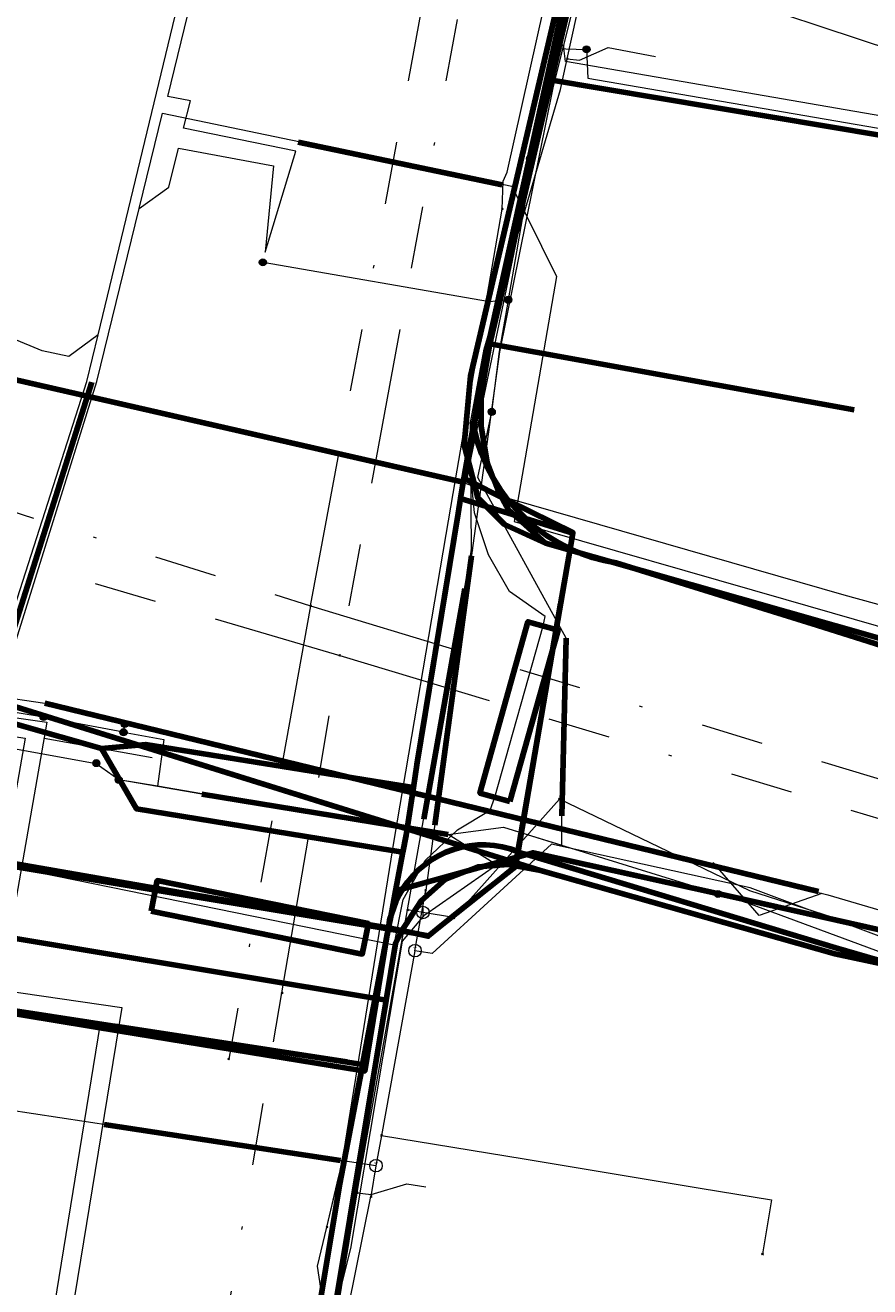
# Model space of a CAD drawing. Header units: metres. Extents: x 98902 to 136161, y 449037 to 499677.
# Tile 94 of 200: x 113582 to 113609, y 483132 to 483172. Entities that reach past the tile are written whole.
import ezdxf
from ezdxf.enums import TextEntityAlignment as Align
from ezdxf.lldxf.tags import DXFTag

# ---------------------------------------------------------------- set-up
doc = ezdxf.new("R2010")
doc.units = ezdxf.units.M
doc.linetypes.add('RI-OVERIG', pattern=[17, 5, -2, 2, -2, 0, -2, 2, -2])
for name, color, linetype, lineweight in [('B-WE-KL-DATA-G', 90, 'KL-DATA-N', 18), ('B-WE-KL-DATA_DUCT-G', 90, 'Continuous', 100), ('B-WE-KL-DATA_HULPSTUK-S', 90, 'Continuous', 25), ('B-WE-KL-DATA_KABELBED-G', 90, 'Continuous', 100), ('B-WE-KL-DATA_MANTELBUIS-G', 90, 'Continuous', 100), ('B-WE-KL-ET_LS-G', 190, 'KL-LS-N', 18), ('B-WE-KL-ET_LS_HULPSTUK-S', 190, 'Continuous', 25), ('B-WE-KL-ET_LS_MANTELBUIS-G', 190, 'Continuous', 100), ('B-WE-KL-GAS_LD-G', 50, 'KL-GAS-LD-N', 18), ('B-WE-KL-GAS_LD_HULPSTUK-S', 50, 'Continuous', 25), ('B-WE-KL-GAS_LD_MANTELBUIS-G', 50, 'Continuous', 100), ('B-WE-KL-WATER-G', 170, 'KL-WATER-N', 18), ('B-WE-KL-WATER_HULPSTUK-S', 170, 'Continuous', 25), ('B-WE-KL-WATER_MANTELBUIS-G', 170, 'Continuous', 100), ('B-WE-RI-VRIJVERVAL-G', 210, 'RI-OVERIG', 18), ('B-WE-RI-VRIJVERVAL_HULPSTUK-S', 210, 'Continuous', 25)]:
    doc.layers.add(name, color=color, linetype=linetype, lineweight=lineweight)
doc.styles.add('NLCS-ISO', font='NLCS-ISO.ttf')
doc.styles.get("Standard").update_dxf_attribs({"font": 'arial.ttf'})
tags = doc.linetypes.add('KL-DATA-N', pattern='A,4,-1,[101,NLCS.SHX,S=0.5,R=0,X=0,Y=0],-1,4,-1,["D",Standard,S=1,R=0,X=-0.25,Y=-0.5],-1.5', length=12.5).pattern_tags.tags
tags[18] = DXFTag(74, 10)
tags = doc.linetypes.add('KL-GAS-LD-N', pattern='A,4,-1,[69,NLCS.SHX,S=0.5,R=0,X=0,Y=0],-1,4,-1,["L",Standard,S=1,R=0,X=0.25,Y=-0.5],-2', length=13).pattern_tags.tags
tags[18] = DXFTag(74, 10)
tags = doc.linetypes.add('KL-LS-N', pattern='A,4,-1,[103,NLCS.SHX,S=0.75,R=0,X=0,Y=0],-1,4,-1,["L",Standard,S=1,R=0,X=0,Y=-0.5],-2', length=13).pattern_tags.tags
tags[18] = DXFTag(74, 10)
doc.linetypes.add('KL-WATER-N', pattern='A,7,-0.5,[168,NLCS.SHX,S=0.75,R=0,X=0.75,Y=0],-2', length=9.5)

# ---------------------------------------------------------------- blocks, each defined once
blk = doc.blocks.new('SKL-WTB_HULP_OVERIG-SO')
at = {"color": 0, "linetype": 'ByBlock', "lineweight": 18}
for points in [[(-0.14, 0.14), (0.14, -0.14)], [(0.14, 0.14), (-0.14, -0.14)]]:
    blk.add_lwpolyline(points, dxfattribs=at)
at = {"color": 0, "linetype": 'ByBlock', "lineweight": 18, "style": 'NLCS-ISO', "flags": 1}
for tag, p in [('TYPE', (1.5, 0)), ('OMSCHRIJVING', (1.5, -3)), ('LABEL', (1.5, -1.5))]:
    blk.add_attdef(tag, p, '', height=1, dxfattribs=at)
blk = doc.blocks.new('SKL-WTB_HULP_AFSLUITER-SO')
at = {"color": 0, "linetype": 'ByBlock', "lineweight": 18}
blk.add_lwpolyline([(0, 0.8), (0, -0.8)], dxfattribs=at)
blk.add_circle((0, 0), 1, dxfattribs=at)
at = {"color": 0, "linetype": 'ByBlock', "lineweight": 18, "style": 'NLCS-ISO', "flags": 1}
for tag, p in [('TYPE', (1.5, 0)), ('OMSCHRIJVING', (1.5, -3)), ('LABEL', (1.5, -1.5))]:
    blk.add_attdef(tag, p, '', height=1, dxfattribs=at)
blk = doc.blocks.new('SKL-WTB_HULP_T STUK-SO')
at = {"color": 0, "linetype": 'ByBlock', "lineweight": 18}
blk.add_circle((0, 0), 1, dxfattribs=at)
at = {"color": 0, "linetype": 'ByBlock', "lineweight": -2, "style": 'NLCS-ISO'}
blk.add_text('T', height=1, dxfattribs=at).set_placement((0, 0), align=Align.MIDDLE_CENTER)
at = {"color": 0, "linetype": 'ByBlock', "lineweight": 18, "style": 'NLCS-ISO', "flags": 1}
for tag, p in [('TYPE', (1.5, 0)), ('OMSCHRIJVING', (1.5, -3)), ('LABEL', (1.5, -1.5))]:
    blk.add_attdef(tag, p, '', height=1, dxfattribs=at)
blk = doc.blocks.new('SKL-WTB_HULP_MOF-SO')
at = {"linetype": 'ByBlock', "lineweight": 18}
h = blk.add_hatch(color=0, dxfattribs=at)
h.dxf.hatch_style = 1
h.paths.add_polyline_path([(-0.5625, 0, 1), (0.5625, 0, 1)])
at = {"color": 0, "linetype": 'ByBlock', "lineweight": 18}
blk.add_circle((0, 0), 0.5625, dxfattribs=at)
at = {"color": 0, "linetype": 'ByBlock', "lineweight": 18, "style": 'NLCS-ISO', "flags": 1}
for tag, p in [('TYPE', (1.5, 0)), ('OMSCHRIJVING', (1.5, -3)), ('LABEL', (1.5, -1.5))]:
    blk.add_attdef(tag, p, '', height=1, dxfattribs=at)
blk = doc.blocks.new('SRI-HULP_OVERIG-SO')
at = {"color": 0, "linetype": 'ByBlock', "lineweight": 18}
for points in [[(-0.14, 0.14), (0.14, -0.14)], [(0.14, 0.14), (-0.14, -0.14)]]:
    blk.add_lwpolyline(points, dxfattribs=at)
at = {"color": 0, "linetype": 'ByBlock', "lineweight": 18, "style": 'NLCS-ISO', "flags": 1}
for tag, p in [('TYPE', (1.5, 0)), ('OMSCHRIJVING', (1.5, -3)), ('LABEL', (1.5, -1.5))]:
    blk.add_attdef(tag, p, '', height=1, dxfattribs=at)

msp = doc.modelspace()

# ---------------------------------------------------------------- linework, layer by layer
at = {"layer": 'B-WE-KL-DATA-G', "flags": 128}
for points in [[(113507.331, 483172.914), (113528.673, 483166.452), (113565.119, 483155.838), (113563.937, 483148.945), (113594.009, 483142.822), (113594.294, 483144.268), (113594.996, 483145.515), (113596.035, 483146.503), (113597.075, 483147.127), (113597.229, 483147.546), (113598.769, 483153.034), (113598.841, 483153.333), (113597.698, 483154.139), (113597.022, 483155.309), (113596.58, 483156.661), (113596.427, 483158.216), (113598.218, 483166.781), (113600.505, 483176.868), (113602.972, 483185.946), (113608.992, 483204.592), (113628.016, 483249.972), (113631.164, 483260.76), (113633.013, 483265.623), (113634.927, 483273.082), (113638.976, 483277.953), (113656.468, 483297.308), (113658.184, 483298.512), (113661.793, 483302.376), (113658.395, 483308.847), (113664.488, 483315.796), (113674.26, 483326.94), (113683.204, 483335.996), (113688.99, 483342.874), (113690.436, 483342.456), (113692.091, 483344.122), (113736.579, 483388.052), (113744.512, 483399.419), (113761.002, 483417.189), (113787.611, 483443.35), (113794.377, 483450.284)], [(113590.914, 483128.73), (113591.102, 483129.991), (113591.793, 483130.907), (113591.555, 483132.521), (113591.851, 483133.777), (113592.337, 483135.835), (113594.018, 483146.23), (113595.666, 483155.958), (113595.969, 483157.715), (113597.465, 483166.389), (113597.489, 483167.281), (113597.626, 483167.571), (113599.992, 483178.192), (113600.855, 483178.576), (113601.146, 483179.189), (113603.113, 483186.116), (113604.345, 483190.454), (113606.588, 483198.352), (113607.025, 483199.037), (113608.754, 483204.095), (113611.128, 483210.374), (113612.095, 483213.049), (113612.455, 483213.549), (113613.781, 483217.069), (113615.943, 483223.102), (113616.398, 483223.662), (113617.543, 483226.742), (113618.592, 483227.811), (113620.07, 483231.55), (113621.48, 483233.557), (113622.127, 483234.914), (113623.319, 483237.656), (113624.518, 483239.639), (113625.479, 483241.72), (113626.703, 483243.48), (113627.404, 483245.65), (113628.564, 483246.682), (113629.318, 483249.094), (113630.027, 483250.371), (113630.622, 483251.671), (113631.776, 483255.078), (113631.881, 483255.931), (113632.38, 483260.086), (113633.028, 483263.277), (113634.228, 483267.233), (113636.498, 483273), (113638.694, 483276.235), (113650.31, 483294.056), (113654.36, 483299.837), (113655.896, 483298.945), (113657.8, 483297.931), (113668.626, 483288.239), (113676.182, 483281.297), (113682.52, 483275.818), (113689.152, 483269.962), (113693.659, 483266.002), (113694.768, 483265.044), (113696.881, 483263.338), (113697.488, 483262.984), (113705.375, 483255.933)], [(113620.018, 483139.312), (113620.105, 483139.599), (113617.859, 483140.325), (113613.796, 483141.37), (113611.716, 483141.765), (113614.366, 483151.268), (113598.854, 483155.684), (113597.661, 483156.753), (113597.332, 483157.362), (113596.98, 483158.277), (113596.793, 483159.425), (113596.793, 483160.457), (113597.064, 483162.07), (113600.889, 483178.482), (113601.275, 483180.14), (113605.422, 483193.407), (113608.51, 483203.063), (113608.992, 483204.591), (113614.082, 483217.176), (113614.826, 483219.02), (113615.104, 483218.907)], [(113404.749, 483163.56), (113413.44, 483173.292), (113416.335, 483176.471), (113419.968, 483180.459), (113423.284, 483184.1), (113427.055, 483188.24), (113444.29, 483207.409), (113444.841, 483208.023), (113449.324, 483213.02), (113455.041, 483207.873), (113457.364, 483210.24), (113467.006, 483201.615), (113472.511, 483196.691), (113479.036, 483190.875), (113485.827, 483185.107), (113492.16, 483179.266), (113494.82, 483176.559), (113495.09, 483175.96), (113502.534, 483171.939), (113502.906, 483172.333), (113503.734, 483172.981), (113505.581, 483173.498), (113506.539, 483173.574), (113513.739, 483171.376), (113520.53, 483169.303), (113523.788, 483168.309), (113557.287, 483158.117), (113559.646, 483157.38), (113564.872, 483155.749), (113564.906, 483155.739), (113565.089, 483155.682), (113598.693, 483145.195), (113608.107, 483142.531), (113611.716, 483141.765), (113614.366, 483151.268), (113614.447, 483151.557)], [(113614.447, 483151.557), (113614.366, 483151.268), (113611.716, 483141.765), (113608.107, 483142.531), (113598.693, 483145.195), (113565.089, 483155.682), (113564.906, 483155.739), (113564.872, 483155.749), (113559.646, 483157.38), (113557.287, 483158.117), (113523.788, 483168.309), (113520.53, 483169.303), (113513.739, 483171.376), (113506.539, 483173.574), (113505.581, 483173.498), (113503.734, 483172.981), (113502.906, 483172.333), (113502.534, 483171.939), (113495.09, 483175.96), (113494.82, 483176.559), (113492.16, 483179.266), (113485.827, 483185.107), (113479.036, 483190.875), (113472.511, 483196.691), (113467.006, 483201.615), (113457.364, 483210.24), (113455.041, 483207.873), (113449.324, 483213.02), (113444.841, 483208.023), (113444.618, 483208.223)], [(113614.447, 483151.557), (113614.366, 483151.268), (113611.716, 483141.765), (113608.107, 483142.531), (113598.693, 483145.195), (113597.65, 483145.397), (113596.682, 483145.316), (113595.633, 483144.913), (113594.867, 483144.228), (113594.242, 483143.259), (113594.047, 483142.859), (113593.745, 483141.041), (113563.261, 483146.12), (113564.906, 483155.739), (113564.872, 483155.749), (113566.757, 483166.709), (113556.366, 483169.554), (113551.426, 483171.037), (113528.959, 483177.785), (113524.355, 483179.31), (113519.191, 483181.022), (113514.036, 483182.73), (113507.835, 483184.785), (113503.275, 483186.997), (113503.048, 483187.107), (113495.376, 483193.719), (113484.833, 483203.159), (113477.531, 483209.739), (113473.987, 483212.937)], [(113614.447, 483151.557), (113614.366, 483151.268), (113611.716, 483141.765), (113608.107, 483142.531), (113598.693, 483145.195), (113565.089, 483155.682), (113564.906, 483155.739), (113564.872, 483155.749), (113559.646, 483157.38), (113557.287, 483158.117), (113523.788, 483168.309), (113520.53, 483169.303), (113513.739, 483171.376), (113506.539, 483173.574), (113505.581, 483173.498), (113503.734, 483172.981), (113502.906, 483172.333), (113502.534, 483171.939), (113495.09, 483175.96), (113494.82, 483176.559), (113492.16, 483179.266), (113485.827, 483185.107), (113479.036, 483190.875), (113472.511, 483196.691), (113467.006, 483201.615), (113457.364, 483210.24), (113455.041, 483207.873), (113452.824, 483205.245), (113450.179, 483202.109), (113436.045, 483185.383), (113432.842, 483181.812), (113428.579, 483177.053), (113426.71, 483174.967), (113418.572, 483165.883), (113411.507, 483157.998)], [(113597.489, 483167.281), (113597.626, 483167.571), (113599.992, 483178.192), (113600.855, 483178.576), (113601.146, 483179.189)], [(113597.064, 483162.07), (113600.889, 483178.482)], [(113600.62, 483174.57), (113613.54, 483170.29)], [(113620.018, 483139.312), (113620.105, 483139.599), (113617.859, 483140.325), (113613.796, 483141.37), (113611.716, 483141.765), (113608.107, 483142.531), (113598.693, 483145.195), (113565.089, 483155.682), (113564.906, 483155.739), (113564.872, 483155.749), (113566.757, 483166.709), (113556.366, 483169.554), (113551.426, 483171.037), (113551.512, 483171.325)], [(113597.465, 483166.389), (113597.489, 483167.281)], [(113595.969, 483157.715), (113597.465, 483166.389)], [(113598.854, 483155.684), (113597.661, 483156.753), (113597.332, 483157.362), (113596.98, 483158.277), (113596.793, 483159.425), (113596.793, 483160.457), (113597.064, 483162.07)], [(113620.018, 483139.312), (113620.105, 483139.599), (113617.859, 483140.325), (113613.796, 483141.37), (113611.716, 483141.765), (113614.366, 483151.268), (113598.854, 483155.684), (113597.661, 483156.753), (113597.332, 483157.362), (113596.98, 483158.277), (113596.793, 483159.425), (113596.793, 483160.457), (113597.064, 483162.07), (113608.725, 483159.959), (113608.73, 483159.958)], [(113614.447, 483151.557), (113614.366, 483151.268), (113611.716, 483141.765), (113608.107, 483142.531), (113598.693, 483145.195), (113565.089, 483155.682), (113564.906, 483155.739), (113564.872, 483155.749), (113559.646, 483157.38), (113557.287, 483158.117), (113555.126, 483145.481), (113554.063, 483139.264), (113551.74, 483125.68), (113549.983, 483115.399), (113547.565, 483115.791), (113545.789, 483116.078), (113543.547, 483102.626), (113537.273, 483064.992), (113535.736, 483055.776)], [(113592.183, 483135.181), (113592.337, 483135.835), (113594.018, 483146.23), (113595.666, 483155.958), (113595.969, 483157.715)], [(113595.969, 483157.715), (113597.688, 483157.116), (113608.404, 483154.029), (113613.252, 483152.696), (113622.01, 483150.044), (113628.207, 483148.166), (113633.313, 483145.872)], [(113565.089, 483155.682), (113598.693, 483145.195)], [(113598.854, 483155.684), (113614.366, 483151.268)], [(113620.018, 483139.312), (113620.105, 483139.599), (113617.859, 483140.325), (113613.796, 483141.37), (113611.716, 483141.765), (113608.107, 483142.531), (113598.693, 483145.195), (113597.65, 483145.397), (113596.682, 483145.316), (113595.633, 483144.913), (113594.867, 483144.228), (113594.242, 483143.259), (113594.047, 483142.859), (113593.745, 483141.041), (113591.415, 483126.996), (113588.234, 483107.824), (113587.89, 483105.752), (113585.717, 483092.6), (113581.779, 483068.693), (113579.325, 483053.982), (113577.355, 483042.18), (113576.711, 483038.319), (113577.007, 483038.269)], [(113620.018, 483139.312), (113620.105, 483139.599), (113617.859, 483140.325), (113613.796, 483141.37), (113611.716, 483141.765), (113608.107, 483142.531), (113598.693, 483145.195), (113597.65, 483145.397), (113596.682, 483145.316), (113595.633, 483144.913), (113594.867, 483144.228), (113594.242, 483143.259), (113594.047, 483142.859), (113593.745, 483141.041), (113591.415, 483126.996), (113588.234, 483107.824), (113587.89, 483105.752), (113598.818, 483104.994)], [(113620.018, 483139.312), (113620.105, 483139.599), (113617.859, 483140.325), (113613.796, 483141.37), (113611.716, 483141.765), (113608.107, 483142.531), (113598.693, 483145.195), (113597.65, 483145.397), (113596.682, 483145.316), (113595.633, 483144.913), (113594.867, 483144.228), (113594.242, 483143.259), (113594.047, 483142.859), (113593.745, 483141.041), (113591.415, 483126.996), (113588.234, 483107.824), (113598.99, 483106.03), (113598.995, 483106.029)], [(113602.539, 483127.473), (113600.467, 483127.818), (113600.209, 483126.267), (113591.415, 483126.996), (113593.745, 483141.041), (113594.047, 483142.859), (113594.242, 483143.259), (113594.867, 483144.228), (113595.633, 483144.913), (113596.682, 483145.316), (113597.65, 483145.397), (113598.693, 483145.195), (113608.107, 483142.531), (113611.716, 483141.765), (113613.796, 483141.37), (113617.859, 483140.325), (113620.105, 483139.599), (113620.018, 483139.312)], [(113620.018, 483139.312), (113620.105, 483139.599), (113617.859, 483140.325), (113613.796, 483141.37), (113611.716, 483141.765), (113608.107, 483142.531), (113598.693, 483145.195), (113597.65, 483145.397), (113596.682, 483145.316), (113595.633, 483144.913), (113594.867, 483144.228), (113594.242, 483143.259), (113594.047, 483142.859), (113593.745, 483141.041), (113591.415, 483126.996), (113600.209, 483126.267), (113602.309, 483126.092)], [(113611.716, 483141.765), (113608.107, 483142.531), (113598.693, 483145.195)], [(113591.851, 483133.777), (113592.183, 483135.181)], [(113590.914, 483128.73), (113591.102, 483129.991), (113591.793, 483130.907), (113591.555, 483132.521), (113591.851, 483133.777)]]:
    msp.add_lwpolyline(points, dxfattribs=at)
at = {"layer": 'B-WE-KL-DATA_DUCT-G', "flags": 128}
for points in [[(113389.894, 483271.845), (113400.789, 483262.62), (113417.878, 483247.318), (113452.082, 483216.096), (113449.324, 483213.02), (113455.041, 483207.873), (113457.364, 483210.24), (113478.579, 483191.263), (113486.645, 483184.412), (113492.702, 483178.761), (113494.82, 483176.559), (113495.09, 483175.96), (113502.534, 483171.939), (113502.906, 483172.333), (113503.734, 483172.981), (113505.581, 483173.498), (113506.539, 483173.574), (113555.264, 483158.748), (113598.693, 483145.195), (113608.107, 483142.531), (113611.716, 483141.765), (113614.447, 483151.557)], [(113614.447, 483151.557), (113614.366, 483151.268), (113598.854, 483155.684), (113597.661, 483156.753), (113597.332, 483157.362), (113596.98, 483158.277), (113596.793, 483159.425), (113596.793, 483160.457), (113597.064, 483162.07), (113601.275, 483180.14), (113608.992, 483204.591), (113623.094, 483239.456)]]:
    msp.add_lwpolyline(points, dxfattribs=at)
at = {"layer": 'B-WE-KL-DATA_KABELBED-G', "flags": 128}
for points in [[(113621.318, 483235.121), (113615.594, 483225.184), (113608.247, 483204.882), (113600.939, 483180.238), (113596.446, 483161.035), (113596.241, 483158.837), (113596.681, 483157.136), (113597.532, 483156.287), (113598.854, 483155.684)], [(113602.373, 483185.376), (113601.081, 483180.193), (113601.08, 483180.189), (113601.001, 483179.834), (113598.92, 483170.542), (113598.35, 483167.995), (113596.979, 483161.873), (113596.965, 483161.798), (113596.539, 483159.447), (113596.539, 483159.446)], [(113600.8, 483179.232), (113596.979, 483161.877), (113596.965, 483161.798), (113596.551, 483159.39), (113596.267, 483157.741), (113597.668, 483157.046), (113599.726, 483156.026), (113599.722, 483156.001), (113599.636, 483155.504), (113597.967, 483145.812), (113597.935, 483145.623), (113597.883, 483145.323), (113597.305, 483144.862), (113595.395, 483143.339), (113595.105, 483143.107), (113594.693, 483143.179), (113593.819, 483143.331), (113593.813, 483143.332), (113587.343, 483144.462), (113568.105, 483147.819)], [(113597.064, 483162.07), (113600.889, 483178.482)], [(113598.35, 483167.995), (113598.904, 483170.545), (113598.92, 483170.542), (113613.178, 483168.141), (113613.128, 483167.845)], [(113596.211, 483157.64), (113567.508, 483164.207), (113566.613, 483164.411)], [(113598.854, 483155.684), (113597.661, 483156.753), (113597.332, 483157.362), (113596.98, 483158.277), (113596.793, 483159.425), (113596.793, 483160.457), (113597.064, 483162.07)], [(113597.064, 483162.07), (113608.725, 483159.959)], [(113595.739, 483157.749), (113584.041, 483160.424)], [(113608.725, 483159.959), (113608.73, 483159.958)], [(113596.539, 483159.446), (113596.366, 483158.492), (113596.211, 483157.64)], [(113626.333, 483147.108), (113607.532, 483153.059), (113601.106, 483155.05), (113600.728, 483155.125), (113600.356, 483155.226), (113599.992, 483155.352), (113599.637, 483155.504), (113599.636, 483155.504), (113599.252, 483155.703), (113598.883, 483155.931), (113598.534, 483156.187), (113598.206, 483156.47), (113597.927, 483156.749), (113597.668, 483157.046), (113597.407, 483157.396), (113597.174, 483157.766), (113596.971, 483158.152), (113596.799, 483158.553), (113596.658, 483158.967), (113596.551, 483159.39), (113596.539, 483159.447), (113596.539, 483159.447)], [(113596.211, 483157.64), (113596.125, 483157.113), (113596.125, 483157.112)], [(113594.622, 483147.855), (113594.733, 483148.581), (113596.048, 483156.634), (113596.125, 483157.112)], [(113594.734, 483148.593), (113596.048, 483156.634), (113596.125, 483157.112)], [(113599.333, 483153.733), (113599.637, 483155.504), (113599.723, 483156.001), (113599.722, 483156.001), (113598.206, 483156.47), (113596.125, 483157.113), (113596.125, 483157.113)], [(113593.745, 483141.041), (113563.261, 483146.12), (113564.906, 483155.739)], [(113594.242, 483143.259), (113563.831, 483148.325), (113565.089, 483155.682)], [(113565.089, 483155.682), (113598.693, 483145.195)], [(113598.854, 483155.684), (113614.366, 483151.268)], [(113584.637, 483149.111), (113564.635, 483154.8), (113564.27, 483154.904), (113564.239, 483154.913)], [(113598.367, 483148.136), (113599.334, 483153.752)], [(113598.369, 483148.119), (113599.334, 483153.735)], [(113598.368, 483148.117), (113599.333, 483153.733)], [(113584.637, 483149.111), (113586.058, 483149.238), (113593.946, 483147.966), (113594.622, 483147.856)], [(113584.637, 483149.111), (113585.758, 483147.17), (113593.608, 483145.894), (113594.286, 483145.782), (113594.287, 483145.782)], [(113593.946, 483147.966), (113586.048, 483149.24)], [(113593.826, 483143.363), (113594.693, 483143.179), (113595.093, 483143.094), (113595.395, 483143.339), (113596.545, 483144.269), (113597.305, 483144.862), (113597.887, 483145.316), (113597.94, 483145.625), (113597.972, 483145.81), (113598.368, 483148.117)], [(113594.286, 483145.782), (113594.286, 483145.782), (113594.392, 483146.332), (113594.622, 483147.855)], [(113587.016, 483144.517), (113574.789, 483146.587)], [(113592.558, 483138.854), (113592.954, 483138.789), (113593.061, 483138.772), (113593.772, 483143.082), (113593.775, 483143.101), (113593.813, 483143.332), (113593.819, 483143.364), (113593.869, 483143.668), (113593.904, 483143.777), (113594.059, 483144.21), (113594.16, 483144.416), (113594.277, 483144.614), (113594.428, 483144.829), (113594.597, 483145.03), (113594.782, 483145.216), (113594.983, 483145.385), (113595.198, 483145.537), (113595.424, 483145.669), (113595.662, 483145.782), (113595.908, 483145.873), (113596.161, 483145.944), (113596.419, 483145.992), (113596.68, 483146.018), (113596.943, 483146.021), (113597.205, 483146.002), (113597.464, 483145.961), (113597.719, 483145.897), (113597.967, 483145.812), (113597.972, 483145.81), (113598.115, 483145.749), (113598.247, 483145.709), (113608.14, 483142.727), (113613.846, 483141.066)], [(113594.051, 483144.551), (113594.051, 483144.552), (113594.286, 483145.782)], [(113654.756, 483114.366), (113653.806, 483115.256), (113649.757, 483119.046), (113649.756, 483119.047), (113649.088, 483119.651), (113649.08, 483119.658), (113640.883, 483126.45), (113637.562, 483129.773), (113635.334, 483132.002), (113632.913, 483134.424), (113623.36, 483138.958), (113617.463, 483141.106), (113611.441, 483142.872), (113605.318, 483144.251), (113598.453, 483145.766), (113598.247, 483145.709), (113597.94, 483145.625), (113597.935, 483145.623), (113594.277, 483144.614), (113594.051, 483144.552), (113594.051, 483144.552)], [(113598.693, 483145.195), (113597.65, 483145.397), (113596.682, 483145.316), (113595.633, 483144.913), (113594.867, 483144.228), (113594.242, 483143.259)], [(113611.716, 483141.765), (113608.107, 483142.531), (113598.693, 483145.195)], [(113593.423, 483143.431), (113592.859, 483143.528), (113587.343, 483144.462), (113587.016, 483144.517)], [(113587.017, 483144.517), (113587.267, 483144.475), (113592.859, 483143.528), (113593.424, 483143.431)], [(113587.019, 483144.518), (113587.267, 483144.475), (113593.472, 483143.391)], [(113593.825, 483143.363), (113593.825, 483143.363), (113593.904, 483143.777), (113594.051, 483144.551)], [(113592.992, 483138.99), (113571.775, 483142.267), (113562.332, 483143.725), (113562.332, 483143.725)], [(113592.992, 483138.989), (113593.775, 483143.101), (113593.819, 483143.331), (113593.825, 483143.363)], [(113593.826, 483143.363), (113593.825, 483143.363), (113593.819, 483143.364), (113593.423, 483143.431)], [(113594.242, 483143.259), (113594.047, 483142.859), (113593.745, 483141.041)], [(113574.939, 483141.747), (113585.237, 483140.056)], [(113593.745, 483141.041), (113591.415, 483126.996)], [(113592.494, 483139.066), (113585.081, 483140.211)], [(113592.558, 483138.854), (113585.237, 483140.056)], [(113585.237, 483140.056), (113592.558, 483138.854)], [(113584.644, 483089.922), (113585.05, 483092.399), (113585.103, 483092.694), (113585.417, 483094.437), (113586.274, 483099.204), (113586.557, 483100.778), (113589.967, 483121.328), (113590.017, 483121.631), (113592.264, 483135.171), (113592.954, 483138.789), (113592.992, 483138.989)]]:
    msp.add_lwpolyline(points, dxfattribs=at)
at = {"layer": 'B-WE-KL-DATA_MANTELBUIS-G', "flags": 128}
for points in [[(113595.739, 483157.749), (113584.041, 483160.424)], [(113594.734, 483148.593), (113596.048, 483156.634), (113596.125, 483157.112)], [(113594.734, 483148.593), (113596.048, 483156.634), (113596.125, 483157.112)], [(113594.734, 483148.593), (113596.048, 483156.634), (113596.125, 483157.112)], [(113594.734, 483148.593), (113596.048, 483156.634), (113596.125, 483157.112)], [(113594.734, 483148.593), (113596.048, 483156.634), (113596.125, 483157.112)], [(113598.367, 483148.136), (113599.334, 483153.752)], [(113598.369, 483148.119), (113599.334, 483153.735)], [(113597.71, 483147.411), (113596.748, 483147.681), (113598.288, 483153.169), (113599.25, 483152.899), (113597.71, 483147.411)], [(113584.283, 483149.692), (113594.306, 483146.564)], [(113593.946, 483147.966), (113586.048, 483149.24)], [(113586.221, 483143.898), (113586.421, 483144.878), (113593.182, 483143.501), (113592.982, 483142.521), (113586.221, 483143.898)], [(113586.592, 483144.533), (113593.349, 483143.407)], [(113587.017, 483144.517), (113587.267, 483144.475), (113592.859, 483143.528), (113593.424, 483143.431)], [(113587.019, 483144.518), (113587.267, 483144.475), (113593.472, 483143.391)], [(113592.494, 483139.066), (113585.081, 483140.211)], [(113592.558, 483138.854), (113585.237, 483140.056)]]:
    msp.add_lwpolyline(points, dxfattribs=at)
at = {"layer": 'B-WE-KL-ET_LS-G', "flags": 128}
for points in [[(113578.215, 483149.651), (113578.612, 483152.387), (113581.309, 483151.967), (113584.165, 483160.86), (113584.528, 483162.363), (113589.162, 483181.566), (113592.122, 483194.022), (113592.891, 483199.761), (113591.588, 483204.347), (113599.698, 483223.487), (113606.293, 483238.267), (113606.533, 483239.714), (113612.638, 483254.576), (113612.921, 483255.086), (113618.571, 483265.248), (113622.093, 483270.843), (113623.906, 483269.732), (113631.194, 483265.602), (113631.703, 483265.313), (113632.245, 483266.27), (113630.883, 483267.042), (113631.216, 483268.01), (113631.975, 483270.215), (113633.039, 483273.086), (113634.365, 483275.537), (113635.893, 483277.268), (113638.435, 483279.401), (113640.113, 483280.74), (113641.326, 483281.797), (113641.63, 483282.327), (113642.579, 483283.153), (113643.798, 483284.48), (113650.439, 483292.138), (113655.313, 483297.757), (113658.808, 483297.672), (113686.18, 483273.447), (113708.769, 483253.454), (113713.259, 483249.49), (113713.83, 483248.852), (113714.599, 483248.44), (113739.056, 483226.846), (113741.657, 483224.549), (113743.795, 483222.672)], [(113597.13, 483159.89), (113597.38, 483161.82), (113597.65, 483163.4), (113597.66, 483163.48), (113597.93, 483165.02), (113598.84, 483170.32), (113599.166, 483171.533), (113601.46, 483180.07), (113601.81, 483181.27), (113602.584, 483183.925), (113603.37, 483186.62), (113603.846, 483188.242), (113604.86, 483191.7), (113605.51, 483193.7), (113605.854, 483194.93), (113607.11, 483199.42), (113609.08, 483204.55), (113610.17, 483207.39), (113611.05, 483209.69), (113611.08, 483209.78), (113612.14, 483212.55), (113613.36, 483215.74), (113616.36, 483222.84), (113618.89, 483228), (113619.57, 483229.4), (113620.46, 483231.243), (113620.98, 483232.32)], [(113589.878, 483165.002), (113590.853, 483168.239), (113587.265, 483168.977), (113587.483, 483169.851), (113586.756, 483169.992), (113592.869, 483195.081), (113596.874, 483193.876)], [(113599.166, 483171.533), (113600.161, 483171.502)], [(113600.161, 483171.502), (113600.205, 483170.581), (113613.409, 483168.304), (113613.324, 483167.812)], [(113578.809, 483149.565), (113579.12, 483151.707), (113581.545, 483151.413), (113584.488, 483160.86), (113585.841, 483166.405), (113586.587, 483169.463), (113591.011, 483168.538), (113597.769, 483167.124), (113599.197, 483164.226), (113597.842, 483156.38), (113606.545, 483153.88), (113615.29, 483151.364), (113620.444, 483149.95), (113622.976, 483149.154), (113627.046, 483147.719), (113629.364, 483146.851), (113631.537, 483145.83), (113633.56, 483144.802), (113635.407, 483143.775), (113639.14, 483141.429), (113642.715, 483138.749), (113646.81, 483135.233), (113650.185, 483132.15), (113661.155, 483122.149)], [(113585.841, 483166.405), (113586.794, 483167.085), (113587.105, 483168.333), (113590.145, 483167.772), (113589.878, 483165.002)], [(113584.528, 483162.363), (113583.593, 483161.664), (113582.733, 483161.842), (113581.79, 483162.236), (113580.938, 483162.796), (113580.204, 483163.503), (113579.611, 483164.335), (113579.182, 483165.258), (113578.517, 483166.438)], [(113597.66, 483163.48), (113597.06, 483163.42), (113589.81, 483164.68), (113589.8, 483164.68)], [(113582.78, 483150.12), (113585.34, 483149.64), (113585.34, 483149.63), (113586.63, 483149.4), (113586.43, 483147.9), (113587.85, 483147.66), (113595.73, 483146.35), (113597.5, 483146.59), (113599.37, 483146.01), (113599.37, 483146.96), (113599.51, 483152.64), (113596.68, 483157.79), (113597.13, 483159.89)], [(113579.403, 483149.479), (113579.627, 483151.027), (113582.824, 483150.563), (113607.888, 483144.416), (113620.632, 483140.675), (113625.406, 483138.971), (113626.352, 483138.566), (113630.373, 483136.541), (113632.399, 483135.366), (113635.053, 483133.564), (113636.781, 483132.302), (113638.219, 483131.169), (113639.974, 483129.677), (113655.687, 483115.498)], [(113579.979, 483149.396), (113580.117, 483150.349), (113582.89, 483149.947), (113581.382, 483141.374), (113585.285, 483140.807), (113583.112, 483127.493), (113582.98, 483126.684), (113581.279, 483116.263), (113571.891, 483116.413), (113562.203, 483055.833), (113571.426, 483054.281), (113567.385, 483029.734)], [(113581.37, 483148.608), (113581.455, 483148.794), (113581.48, 483148.98), (113581.7, 483150.1), (113581.78, 483150.24), (113581.94, 483150.26), (113582.78, 483150.12)], [(113585.34, 483149.63), (113585.38, 483149.89)], [(113580.555, 483149.312), (113580.607, 483149.672), (113582.192, 483149.442), (113580.684, 483140.869), (113584.594, 483140.301), (113580.77, 483116.871), (113571.381, 483117.022), (113561.517, 483055.34), (113570.737, 483053.789), (113566.849, 483030.175)], [(113582.8, 483149.436), (113586.255, 483148.818)], [(113581.439, 483148.594), (113581.455, 483148.794), (113581.48, 483148.98), (113581.56, 483149.09), (113581.7, 483149.13), (113584.47, 483148.63), (113585.19, 483148.11), (113585.19, 483148.1)], [(113581.512, 483148.579), (113581.455, 483148.794), (113581.48, 483148.98), (113581.56, 483149.09), (113581.7, 483149.13), (113584.47, 483148.63), (113584.47, 483148.64)], [(113584.47, 483148.64), (113584.47, 483148.63), (113585.19, 483148.11), (113586.43, 483147.9), (113587.85, 483147.66), (113595.73, 483146.35), (113597.5, 483146.59), (113604.36, 483144.46), (113604.37, 483144.45)], [(113583.12, 483082.05), (113584.28, 483087.76), (113584.58, 483089.23), (113585.331, 483093.612), (113585.472, 483094.437), (113586.56, 483100.79), (113586.876, 483101.846), (113587.05, 483102.43), (113587.29, 483105.22), (113588.67, 483112.72), (113588.739, 483113.401), (113588.85, 483114.5), (113589.98, 483121.44), (113590.184, 483122.512), (113590.28, 483123.02), (113590.29, 483123.03), (113590.5, 483124.57), (113590.5, 483124.58), (113590.51, 483124.59), (113590.52, 483124.62), (113592.63, 483133.15), (113592.63, 483133.16), (113594.27, 483142.94), (113594.99, 483143.78), (113597.28, 483145.38), (113595.73, 483146.35), (113587.85, 483147.66), (113586.43, 483147.9), (113585.19, 483148.1)], [(113607.692, 483144.464), (113605.687, 483143.755), (113604.216, 483145.459)], [(113604.37, 483144.45), (113605.31, 483144.16), (113612.73, 483141.42), (113612.73, 483141.41), (113622.64, 483137.87), (113624.143, 483137.33), (113626.23, 483136.58), (113626.23, 483136.57), (113631.09, 483134.84), (113631.73, 483134.61), (113631.73, 483134.6), (113632.237, 483134.423), (113632.76, 483134.24), (113632.76, 483134.23)]]:
    msp.add_lwpolyline(points, dxfattribs=at)
at = {"layer": 'B-WE-KL-ET_LS_MANTELBUIS-G', "flags": 128}
for points in [[(113590.935, 483168.534), (113597.466, 483167.158)], [(113581.295, 483151.272), (113584.324, 483160.845)], [(113599.37, 483146.95), (113599.51, 483152.64)], [(113582.824, 483150.563), (113607.588, 483144.524)], [(113587.85, 483147.65), (113595.73, 483146.35)]]:
    msp.add_lwpolyline(points, dxfattribs=at)
at = {"layer": 'B-WE-KL-GAS_LD-G', "flags": 128}
for points in [[(113648.727, 483289.939), (113638.376, 483277.95), (113633.722, 483275.592), (113634.364, 483260.753), (113634.598, 483257.43), (113633.264, 483255.258), (113632.791, 483254.49), (113629.465, 483249.083), (113628.468, 483247.21), (113624.076, 483238.961), (113622.696, 483236.279), (113618.532, 483228.183), (113617.734, 483226.341), (113613.708, 483217.057), (113613.17, 483215.815), (113608.899, 483204.627), (113608.312, 483202.796), (113605.352, 483193.556), (113605.314, 483193.438), (113604.766, 483191.725), (113601.515, 483180.07), (113601.082, 483178.321), (113601.062, 483178.242), (113599.421, 483171.625), (113599.341, 483171.303), (113599.084, 483170.266), (113597.375, 483161.813), (113596.484, 483155.296), (113595.424, 483147.547), (113595.016, 483144.566)], [(113613.345, 483168.519), (113613.379, 483168.716), (113599.484, 483171.11), (113599.421, 483171.625)], [(113622.757, 483138.143), (113622.234, 483138.339), (113605.402, 483144.644), (113599.043, 483146.041), (113595.216, 483142.54), (113594.669, 483142.631)], [(113594.669, 483142.631), (113595.016, 483144.566)], [(113594.669, 483142.631), (113593.596, 483136.71), (113593.421, 483135.743)], [(113593.421, 483135.743), (113566.437, 483139.844), (113561.482, 483140.69)], [(113593.596, 483136.71), (113598.168, 483135.965), (113603.798, 483135.026), (113606.084, 483134.645), (113605.796, 483132.919)], [(113593.421, 483135.743), (113593.26, 483134.756)], [(113574.371, 483023.986), (113574.43, 483024.354), (113574.496, 483024.77), (113575.791, 483032.126), (113577.33, 483040.865), (113577.469, 483041.679), (113578.546, 483047.983), (113578.794, 483049.432), (113579.398, 483052.967), (113582.025, 483068.346), (113582.211, 483069.984), (113584.514, 483090.303), (113584.759, 483092.469), (113585.016, 483093.75), (113586.1, 483099.146), (113589.287, 483115.013), (113589.441, 483115.782), (113590.338, 483120.251), (113590.626, 483121.684), (113593.26, 483134.756)]]:
    msp.add_lwpolyline(points, dxfattribs=at)
at = {"layer": 'B-WE-KL-GAS_LD_MANTELBUIS-G', "flags": 128}
for points in [[(113596.481, 483155.275), (113595.302, 483146.655)], [(113584.723, 483137.065), (113592.287, 483135.915)]]:
    msp.add_lwpolyline(points, dxfattribs=at)
at = {"layer": 'B-WE-KL-WATER-G', "flags": 128}
for points in [[(113581.332, 483066.028), (113581.431, 483066.62), (113581.729, 483068.396), (113585.717, 483092.2), (113587.057, 483100.194), (113589.371, 483114.004), (113589.437, 483114.401), (113590.551, 483121.134), (113592.824, 483134.878), (113592.857, 483135.076), (113594.433, 483143.936), (113596.485, 483155.472), (113596.443, 483159.539), (113596.882, 483161.897), (113599.331, 483170.222), (113599.546, 483171.201), (113601.493, 483180.076), (113603.921, 483191.137), (113604.093, 483191.921), (113608.004, 483204.441), (113608.154, 483204.92), (113611.386, 483215.44), (113611.68, 483216.398), (113616.746, 483229.083), (113616.977, 483229.414), (113620.572, 483234.566), (113622.619, 483239.13), (113622.826, 483239.591), (113627.419, 483250.339), (113627.643, 483251.024), (113629.417, 483256.449), (113630.557, 483264.789), (113631.414, 483265.625)], [(113599.546, 483171.201), (113599.942, 483171.162), (113600.852, 483171.56), (113602.367, 483171.274)], [(113655.177, 483114.878), (113654.501, 483115.498), (113650.67, 483119.014), (113650.301, 483119.353), (113649.49, 483120.097), (113643.294, 483125.728), (113641.665, 483127.208), (113641.492, 483127.366), (113640.165, 483128.441), (113638.681, 483129.645), (113638.449, 483129.834), (113637.319, 483130.75), (113635.658, 483132.098), (113633.963, 483133.472), (113633.608, 483133.714), (113631.377, 483135.233), (113624.714, 483138.155), (113623.155, 483138.839), (113605.385, 483144.545), (113599.293, 483147.486), (113595.915, 483143.689), (113594.927, 483143.854), (113594.433, 483143.936)], [(113592.824, 483134.878), (113593.27, 483134.821), (113594.405, 483135.167), (113595.019, 483135.065)]]:
    msp.add_lwpolyline(points, dxfattribs=at)
at = {"layer": 'B-WE-KL-WATER_MANTELBUIS-G', "flags": 128}
msp.add_lwpolyline([(113596.264, 483154.23), (113594.951, 483146.846)], dxfattribs=at)
at = {"layer": 'B-WE-RI-VRIJVERVAL-G', "flags": 128}
for points in [[(113591.33, 483153.68), (113596.38, 483180.82)], [(113597.29, 483179.34), (113592.26, 483152.09)], [(113573.88, 483159.21), (113591.33, 483153.68)], [(113571.87, 483158.09), (113592.26, 483152.09)], [(113591.33, 483153.68), (113588.71, 483139.16)], [(113591.33, 483153.68), (113631.8, 483141.35)], [(113590.41, 483141.28), (113592.26, 483152.09)], [(113592.26, 483152.09), (113633.34, 483139.66)], [(113587.3, 483122.85), (113590.41, 483141.28)]]:
    msp.add_lwpolyline(points, dxfattribs=at)

# ---------------------------------------------------------------- block references
at = {"layer": 'B-WE-KL-DATA_HULPSTUK-S', "xscale": 0.2, "yscale": 0.2, "zscale": 0.2}
for name, p in [('SKL-WTB_HULP_MOF-SO', (113598.35, 483167.995)), ('SKL-WTB_HULP_OVERIG-SO', (113598.35, 483167.995)), ('SKL-WTB_HULP_OVERIG-SO', (113597.465, 483166.389)), ('SKL-WTB_HULP_OVERIG-SO', (113596.539, 483159.447)), ('SKL-WTB_HULP_OVERIG-SO', (113596.539, 483159.446)), ('SKL-WTB_HULP_OVERIG-SO', (113596.539, 483159.446)), ('SKL-WTB_HULP_OVERIG-SO', (113596.211, 483157.64)), ('SKL-WTB_HULP_OVERIG-SO', (113596.211, 483157.64)), ('SKL-WTB_HULP_OVERIG-SO', (113596.211, 483157.64)), ('SKL-WTB_HULP_OVERIG-SO', (113596.125, 483157.113)), ('SKL-WTB_HULP_OVERIG-SO', (113596.125, 483157.112)), ('SKL-WTB_HULP_OVERIG-SO', (113596.125, 483157.112)), ('SKL-WTB_HULP_OVERIG-SO', (113599.333, 483153.733)), ('SKL-WTB_HULP_OVERIG-SO', (113599.333, 483153.733)), ('SKL-WTB_HULP_OVERIG-SO', (113584.637, 483149.111)), ('SKL-WTB_HULP_OVERIG-SO', (113584.637, 483149.111)), ('SKL-WTB_HULP_OVERIG-SO', (113584.637, 483149.111)), ('SKL-WTB_HULP_OVERIG-SO', (113598.368, 483148.117)), ('SKL-WTB_HULP_OVERIG-SO', (113598.368, 483148.117)), ('SKL-WTB_HULP_OVERIG-SO', (113594.622, 483147.856)), ('SKL-WTB_HULP_OVERIG-SO', (113594.622, 483147.855)), ('SKL-WTB_HULP_OVERIG-SO', (113594.622, 483147.855)), ('SKL-WTB_HULP_OVERIG-SO', (113594.286, 483145.782)), ('SKL-WTB_HULP_OVERIG-SO', (113594.286, 483145.782)), ('SKL-WTB_HULP_OVERIG-SO', (113594.287, 483145.782)), ('SKL-WTB_HULP_OVERIG-SO', (113587.016, 483144.517)), ('SKL-WTB_HULP_OVERIG-SO', (113587.016, 483144.517)), ('SKL-WTB_HULP_OVERIG-SO', (113594.051, 483144.552)), ('SKL-WTB_HULP_OVERIG-SO', (113594.051, 483144.551)), ('SKL-WTB_HULP_OVERIG-SO', (113594.051, 483144.551)), ('SKL-WTB_HULP_OVERIG-SO', (113593.423, 483143.431)), ('SKL-WTB_HULP_OVERIG-SO', (113593.423, 483143.431)), ('SKL-WTB_HULP_OVERIG-SO', (113593.825, 483143.363)), ('SKL-WTB_HULP_OVERIG-SO', (113593.825, 483143.363)), ('SKL-WTB_HULP_OVERIG-SO', (113593.826, 483143.363)), ('SKL-WTB_HULP_OVERIG-SO', (113593.826, 483143.363)), ('SKL-WTB_HULP_OVERIG-SO', (113585.237, 483140.056)), ('SKL-WTB_HULP_OVERIG-SO', (113585.237, 483140.056)), ('SKL-WTB_HULP_OVERIG-SO', (113592.558, 483138.854)), ('SKL-WTB_HULP_OVERIG-SO', (113592.558, 483138.854)), ('SKL-WTB_HULP_OVERIG-SO', (113592.992, 483138.99)), ('SKL-WTB_HULP_OVERIG-SO', (113592.992, 483138.989)), ('SKL-WTB_HULP_OVERIG-SO', (113592.992, 483138.989)), ('SKL-WTB_HULP_OVERIG-SO', (113591.851, 483133.778))]:
    msp.add_blockref(name, p, dxfattribs=at)
at = {"layer": 'B-WE-KL-ET_LS_HULPSTUK-S', "xscale": 0.2, "yscale": 0.2, "zscale": 0.2}
for p in [(113599.166, 483171.533), (113600.161, 483171.502), (113589.8, 483164.68), (113597.66, 483163.48), (113597.13, 483159.89), (113582.78, 483150.12), (113585.34, 483149.63), (113585.38, 483149.89), (113584.47, 483148.64), (113585.19, 483148.1), (113604.37, 483144.45)]:
    msp.add_blockref('SKL-WTB_HULP_MOF-SO', p, dxfattribs=at)
at = {"layer": 'B-WE-KL-GAS_LD_HULPSTUK-S', "xscale": 0.2, "yscale": 0.2, "zscale": 0.2}
for name, p in [('SKL-WTB_HULP_OVERIG-SO', (113599.421, 483171.625)), ('SKL-WTB_HULP_OVERIG-SO', (113595.016, 483144.566)), ('SKL-WTB_HULP_T STUK-SO', (113594.669, 483142.631)), ('SKL-WTB_HULP_OVERIG-SO', (113593.596, 483136.71)), ('SKL-WTB_HULP_T STUK-SO', (113593.421, 483135.743)), ('SKL-WTB_HULP_OVERIG-SO', (113593.26, 483134.756)), ('SKL-WTB_HULP_OVERIG-SO', (113605.796, 483132.919))]:
    msp.add_blockref(name, p, dxfattribs=at)
at = {"layer": 'B-WE-KL-WATER_HULPSTUK-S', "xscale": 0.2, "yscale": 0.2, "zscale": 0.2}
for name, p in [('SKL-WTB_HULP_OVERIG-SO', (113599.546, 483171.201)), ('SKL-WTB_HULP_OVERIG-SO', (113596.443, 483159.539)), ('SKL-WTB_HULP_OVERIG-SO', (113596.485, 483155.472)), ('SKL-WTB_HULP_OVERIG-SO', (113599.293, 483147.486)), ('SKL-WTB_HULP_AFSLUITER-SO', (113594.927, 483143.854)), ('SKL-WTB_HULP_OVERIG-SO', (113594.433, 483143.936)), ('SKL-WTB_HULP_OVERIG-SO', (113595.915, 483143.689)), ('SKL-WTB_HULP_OVERIG-SO', (113592.824, 483134.878))]:
    msp.add_blockref(name, p, dxfattribs=at)
at = {"layer": 'B-WE-RI-VRIJVERVAL_HULPSTUK-S', "xscale": 0.2, "yscale": 0.2, "zscale": 0.2}
for p in [(113591.33, 483153.68), (113592.26, 483152.09), (113590.41, 483141.28), (113588.71, 483139.16)]:
    msp.add_blockref('SRI-HULP_OVERIG-SO', p, dxfattribs=at)

doc.saveas('drawing.dxf')
